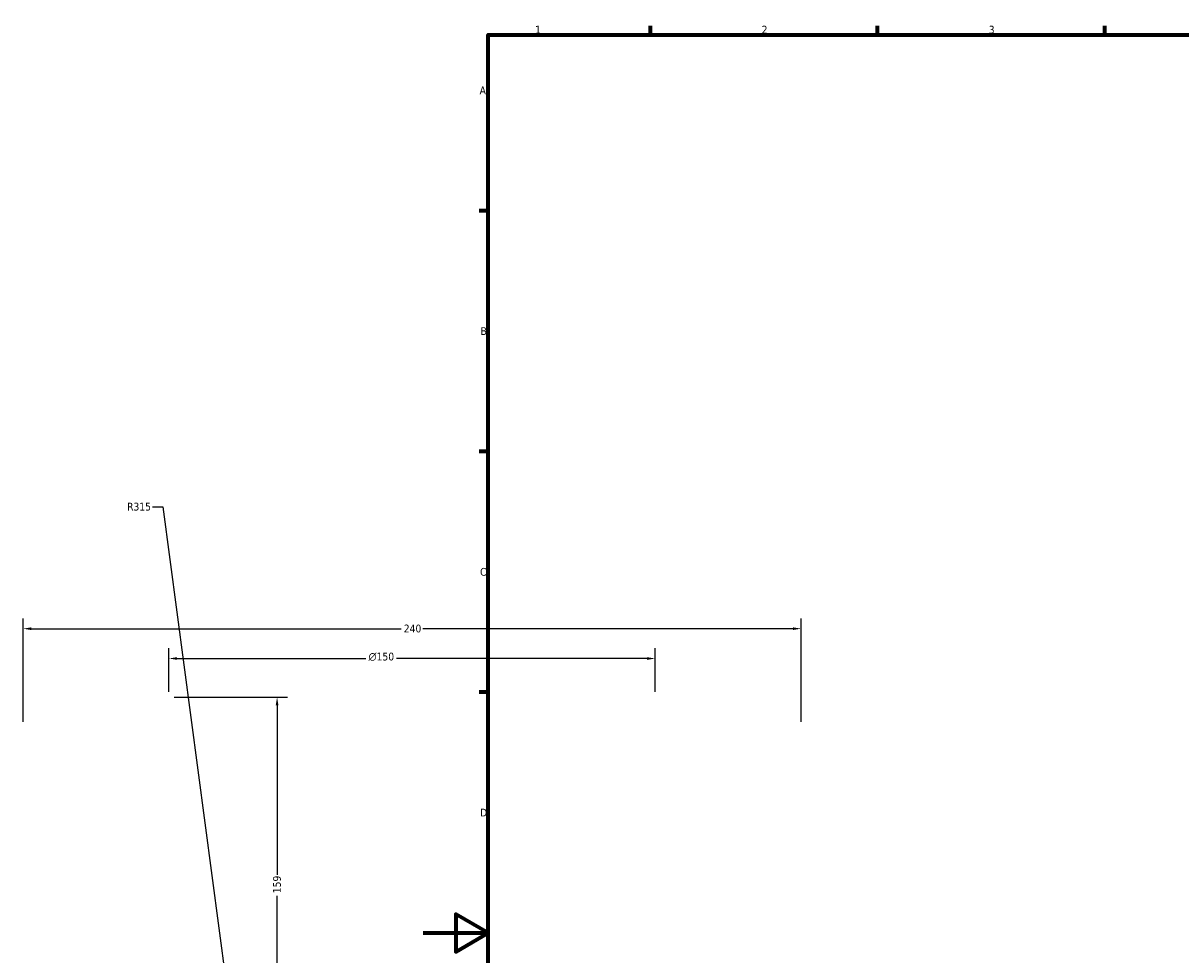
# Model space of a CAD drawing. Header units: millimetres. Extents: x -579 to 1117, y -250 to 903.
# Tile 3 of 10: x -123 to 234, y 290 to 578. Entities that reach past the tile are written whole.
import ezdxf

# ---------------------------------------------------------------- set-up
doc = ezdxf.new("R2010")
doc.units = ezdxf.units.MM
doc.layers.add('Border (ANSI)', color=7, linetype='Continuous', lineweight=70)
doc.layers.add('Dimension (ANSI)', color=7, linetype='Continuous', lineweight=25)
doc.styles.add('Note Text (ANSI)', font='tahoma.ttf')
doc.dimstyles.new('Default - mm (ANSI)', dxfattribs={"dimtxt": 2.4, "dimasz": 2.5, "dimexe": 3.175, "dimexo": 1.6002, "dimgap": 0.8, "dimtad": 0, "dimtoh": 1, "dimdec": 0, "dimrnd": 1e-08, "dimzin": 4, "dimdsep": 46, "dimtxsty": 'Note Text (ANSI)', "dimcen": 0.09, "dimdle": 10, "dimclrd": 256, "dimclre": 256, "dimclrt": 5, "dimadec": 1, "dimazin": 1, "dimtfac": 1.27, "dimtofl": 0, "dimtmove": 0, "dimatfit": 3, "dimfxl": 1, "dimtolj": 1, "dimtzin": 4, "dimlwd": -1, "dimlwe": -1, "dimarcsym": 0})

# ---------------------------------------------------------------- blocks, each defined once
blk = doc.blocks.new('Borders Default Border')
at = {"layer": 'Border (ANSI)'}
for p, q in [((70.08, 574), (70.08, 576.8)), ((140.17, 574), (140.17, 576.8)), ((210.25, 574), (210.25, 576.8)), ((20, 519.75), (17.2, 519.75)), ((20, 445.5), (17.2, 445.5)), ((20, 371.25), (17.2, 371.25))]:
    blk.add_line(p, q, dxfattribs=at)
at = {"layer": 'Border (ANSI)', "flags": 128}
for points in [[(20, 20), (20, 574), (821, 574), (821, 20), (20, 20)], [(0, 297), (20, 297), (10, 302.77), (10, 291.23), (20, 297)]]:
    blk.add_lwpolyline(points, dxfattribs=at)
at = {"layer": 'Border (ANSI)', "color": 5, "true_color": 0x0000ff, "char_height": 2.4, "attachment_point": 7, "style": 'Note Text (ANSI)'}
for s, insert in [('1', (34.5, 574.4)), ('2', (104.4, 574.4)), ('3', (174.46, 574.35)), ('A', (17.38, 555.68)), ('B', (17.67, 481.43)), ('C', (17.51, 407.13)), ('D', (17.52, 332.93))]:
    blk.add_mtext(s, dxfattribs=dict(at, insert=insert))
blk = doc.blocks.new('*D10')
at = {"layer": 'Defpoints', "color": 0, "transparency": 16777216}
for p in [(116.54, 390.85), (-123.46, 360.53), (116.54, 360.53)]:
    blk.add_point(p, dxfattribs=at)
at = {"layer": 'Dimension (ANSI)', "transparency": 16777216}
for p, q in [((-123.46, 362.14), (-123.46, 394.02)), ((116.54, 362.14), (116.54, 394.02)), ((-120.96, 390.85), (-6.81, 390.85)), ((114.04, 390.85), (-0.11, 390.85))]:
    blk.add_line(p, q, dxfattribs=at)
for points in [[(-120.96, 391.26), (-120.96, 390.43), (-123.46, 390.85)], [(114.04, 391.26), (114.04, 390.43), (116.54, 390.85)]]:
    blk.add_solid(points, dxfattribs=at)
at = {"layer": 'Dimension (ANSI)', "color": 5, "transparency": 16777216, "insert": (-6.01, 392.1), "char_height": 2.4, "attachment_point": 1, "style": 'Note Text (ANSI)'}
blk.add_mtext('\\A1;240', dxfattribs=at)
blk = doc.blocks.new('*D11')
at = {"layer": 'Defpoints', "color": 0, "transparency": 16777216}
for p in [(71.54, 381.65), (-78.46, 369.73), (71.54, 369.73)]:
    blk.add_point(p, dxfattribs=at)
at = {"layer": 'Dimension (ANSI)', "transparency": 16777216}
for p, q in [((-78.46, 371.34), (-78.46, 384.82)), ((71.54, 371.34), (71.54, 384.82)), ((-75.96, 381.65), (-17.69, 381.65)), ((69.04, 381.65), (-8.23, 381.65))]:
    blk.add_line(p, q, dxfattribs=at)
for points in [[(-75.96, 382.06), (-75.96, 381.23), (-78.46, 381.65)], [(69.04, 382.06), (69.04, 381.23), (71.54, 381.65)]]:
    blk.add_solid(points, dxfattribs=at)
at = {"layer": 'Dimension (ANSI)', "color": 5, "transparency": 16777216, "insert": (-16.89, 383.45), "char_height": 2.4, "attachment_point": 1, "style": 'Note Text (ANSI)'}
blk.add_mtext('\\A1;{\\fAIGDT|b0|i0;\\H2.4000;\\ln}\\fTahoma|b0|i0;\\H2.4000;150', dxfattribs=at)
blk = doc.blocks.new('*D12')
at = {"layer": 'Defpoints', "color": 0, "transparency": 16777216}
for p in [(-78.46, 369.73), (-45.11, 210.95), (0.29, 210.95)]:
    blk.add_point(p, dxfattribs=at)
at = {"layer": 'Dimension (ANSI)', "transparency": 16777216}
for p, q in [((-76.86, 369.73), (-41.93, 369.73)), ((-45.11, 367.23), (-45.11, 314.96)), ((-45.11, 213.45), (-45.11, 308.46)), ((-1.31, 210.95), (-48.28, 210.95))]:
    blk.add_line(p, q, dxfattribs=at)
for points in [[(-45.53, 367.23), (-44.69, 367.23), (-45.11, 369.73)], [(-45.53, 213.45), (-44.69, 213.45), (-45.11, 210.95)]]:
    blk.add_solid(points, dxfattribs=at)
at = {"layer": 'Dimension (ANSI)', "color": 5, "transparency": 16777216, "insert": (-46.36, 309.26), "char_height": 2.4, "attachment_point": 1, "rotation": 90, "style": 'Note Text (ANSI)'}
blk.add_mtext('\\A1;159', dxfattribs=at)
blk = doc.blocks.new('*D13')
at = {"layer": 'Defpoints', "color": 0, "transparency": 16777216}
for p in [(-49.14, 193.31), (-7.71, -118.95)]:
    blk.add_point(p, dxfattribs=at)
at = {"layer": 'Dimension (ANSI)', "transparency": 16777216}
for p, q in [((-83.55, 428.44), (-80.34, 428.44)), ((-80.34, 428.44), (-49.47, 195.79))]:
    blk.add_line(p, q, dxfattribs=at)
blk.add_solid([(-49.06, 195.84), (-49.89, 195.74), (-49.14, 193.31)], dxfattribs=at)
at = {"layer": 'Dimension (ANSI)', "color": 5, "transparency": 16777216, "insert": (-91.39, 429.69), "char_height": 2.4, "attachment_point": 1, "style": 'Note Text (ANSI)'}
blk.add_mtext('\\A1;R315', dxfattribs=at)

msp = doc.modelspace()

# ---------------------------------------------------------------- block references
msp.add_blockref('Borders Default Border', (0, 0))

# ---------------------------------------------------------------- dimensions: what is measured, and where the dimension line sits
at = {"layer": 'Dimension (ANSI)'}
dim = msp.add_radius_dim(center=(-7.71, -118.95), mpoint=(-49.14, 193.31), dimstyle='Default - mm (ANSI)', override={"dimgap": 0.8, "dimtih": 1, "dimdec": 0, "dimlfac": 1, "dimcen": 0, "dimtol": 0, "dimlim": 0, "dimtp": 0, "dimtm": 0, "dimtdec": 2}, dxfattribs=at)
dim.commit()
dim.dimension.update_dxf_attribs({"geometry": '*D13', "text_midpoint": (-87.87, 428.44), "dimtype": 164})
for base, p1, p2, angle, picture, middle in [((116.54, 390.85), (-123.46, 360.53), (116.54, 360.53), 180, '*D10', (-3.46, 390.85)), ((-45.11, 210.95), (-78.46, 369.73), (0.29, 210.95), 90, '*D12', (-45.11, 311.71))]:
    dim = msp.add_linear_dim(base=base, p1=p1, p2=p2, angle=angle, dimstyle='Default - mm (ANSI)', override={"dimgap": 0.8, "dimtoh": 0, "dimdec": 0, "dimtol": 0, "dimlim": 0, "dimtp": 0, "dimtm": 0, "dimtdec": 2, "dimatfit": 1}, dxfattribs=at)
    dim.commit()
    dim.dimension.update_dxf_attribs({"geometry": picture, "text_midpoint": middle, "dimtype": 160})
dim = msp.add_linear_dim(base=(71.54, 381.65), p1=(-78.46, 369.73), p2=(71.54, 369.73), angle=180, text='{\\fAIGDT|b0|i0;\\H2.4000;\\ln}\\fTahoma|b0|i0;\\H2.4000;<>', dimstyle='Default - mm (ANSI)', override={"dimgap": 0.8, "dimtoh": 0, "dimdec": 0, "dimtol": 0, "dimlim": 0, "dimtp": 0, "dimtm": 0, "dimtdec": 2, "dimatfit": 1}, dxfattribs=at)
dim.commit()
dim.dimension.update_dxf_attribs({"geometry": '*D11', "text_midpoint": (-12.96, 381.65), "dimtype": 160})

doc.saveas('drawing.dxf')
